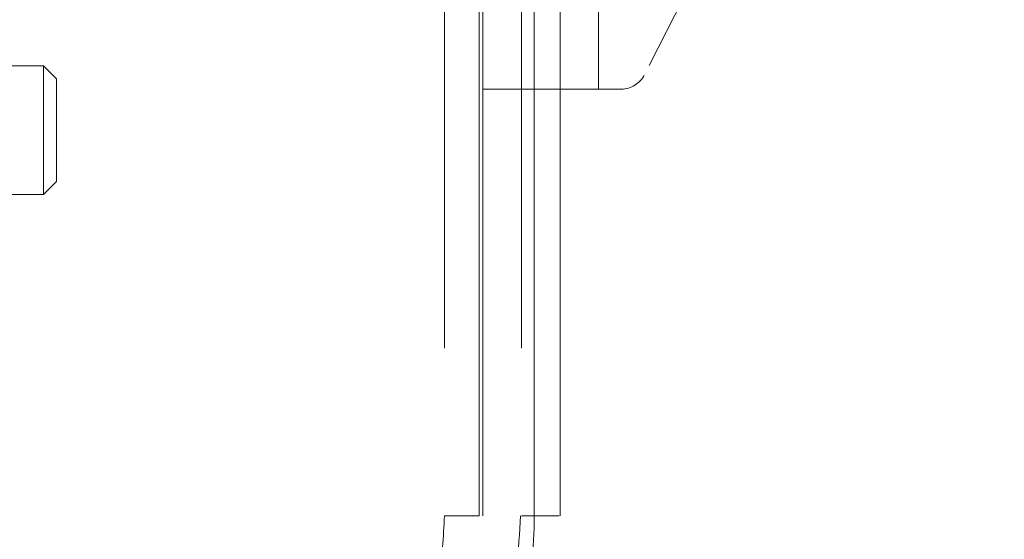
# Model space of a CAD drawing. Header units: inches. Extents: x 0.2 to 10.8, y 0.2 to 8.2.
# Tile 6 of 98: x 2.7533 to 2.879, y 2.2961 to 2.3624. Entities that reach past the tile are written whole.
import ezdxf

# ---------------------------------------------------------------- set-up
doc = ezdxf.new("R2010")
doc.units = ezdxf.units.IN
doc.header["$MEASUREMENT"] = 0
doc.linetypes.add('HIDDEN', pattern=[0.07500000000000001, 0.05, -0.025])
doc.layers.add('DIMENSIONS', color=140, linetype='Continuous')
doc.layers.add('SLD-0', color=179, linetype='Continuous')
doc.styles.add('SLDTEXTSTYLE0', font='TXT', dxfattribs={"width": 0.7})
doc.dimstyles.new('SLDDIMSTYLE1', dxfattribs={"dimtxt": 0.0849609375, "dimasz": 0.13, "dimexe": 0, "dimexo": 0.0625, "dimgap": 0.021240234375, "dimtad": 0, "dimtih": 1, "dimtoh": 1, "dimlfac": 12, "dimrnd": 1e-09, "dimzin": 12, "dimdsep": 46, "dimtxsty": 'SLDTEXTSTYLE0', "dimsah": 1, "dimcen": 0.09, "dimadec": 0, "dimazin": 3, "dimtfac": 1, "dimtmove": 0, "dimatfit": 0, "dimfxl": 0, "dimfrac": 2, "dimtolj": 1, "dimtzin": 12, "dimarcsym": 0})

# ---------------------------------------------------------------- blocks, each defined once
blk = doc.blocks.new('_D_22')
at = {"layer": 'DIMENSIONS'}
for p, q in [((2.573282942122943, 2.4000791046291), (2.573282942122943, 2.6500791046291)), ((2.665744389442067, 2.4000791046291), (2.448282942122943, 2.4000791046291)), ((2.713222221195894, 2.240023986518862), (2.448282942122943, 2.240023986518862)), ((2.573282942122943, 2.030523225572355), (2.573282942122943, 2.240023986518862)), ((2.045475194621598, 2.030523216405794), (2.016945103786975, 2.030523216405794)), ((2.016945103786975, 2.030523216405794), (2.016945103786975, 1.89549235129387)), ((2.297944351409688, 2.030523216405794), (2.326474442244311, 2.030523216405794)), ((2.326474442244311, 2.030523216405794), (2.326474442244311, 1.89549235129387)), ((2.451107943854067, 2.030523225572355), (2.573282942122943, 2.030523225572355)), ((2.016945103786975, 1.89549235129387), (2.045475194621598, 1.89549235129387)), ((2.326474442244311, 1.89549235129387), (2.297944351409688, 1.89549235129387))]:
    blk.add_line(p, q, dxfattribs=at)
for points in [[(2.573282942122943, 2.4000791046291), (2.593282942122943, 2.5300791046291), (2.553282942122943, 2.5300791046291)], [(2.573282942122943, 2.240023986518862), (2.553282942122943, 2.110023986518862), (2.593282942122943, 2.110023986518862)]]:
    blk.add_solid(points, dxfattribs=at)
at = {"layer": 'DIMENSIONS', "char_height": 0.08333333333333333, "attachment_point": 1, "style": 'SLDTEXTSTYLE0'}
for s, insert in [('1.92', (2.045475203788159, 2.156965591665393)), ('48.8', (2.045475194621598, 2.002914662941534))]:
    blk.add_mtext(s, dxfattribs=dict(at, insert=insert))

msp = doc.modelspace()

# ---------------------------------------------------------------- linework, layer by layer
at = {"layer": 'SLD-0', "linetype": 'HIDDEN', "lineweight": 18}
for p, q in [((2.879007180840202, 2.445687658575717), (2.833032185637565, 2.355334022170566)), ((2.812434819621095, 2.443436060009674), (2.812434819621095, 2.353541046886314)), ((2.822277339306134, 2.443436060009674), (2.822277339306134, 2.353541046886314)), ((2.827198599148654, 2.443436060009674), (2.827198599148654, 2.353541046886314)), ((2.827198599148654, 2.443436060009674), (2.827198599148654, 2.353541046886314)), ((2.827198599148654, 2.353541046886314), (2.827198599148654, 2.443436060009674)), ((2.827198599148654, 2.353541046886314), (2.827198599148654, 2.443436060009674)), ((2.827198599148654, 2.443436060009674), (2.827198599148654, 2.353541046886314)), ((2.827198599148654, 2.443436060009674), (2.827198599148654, 2.353541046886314)), ((2.827198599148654, 2.353541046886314), (2.827198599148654, 2.443436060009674)), ((2.827198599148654, 2.353541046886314), (2.827198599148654, 2.443436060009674)), ((2.807517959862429, 2.420470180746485), (2.807517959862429, 2.299079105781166)), ((2.81194369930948, 2.299079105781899), (2.811943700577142, 2.420470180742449)), ((2.811943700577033, 2.420470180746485), (2.811943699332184, 2.299079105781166)), ((2.81194369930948, 2.29907910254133), (2.811943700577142, 2.420470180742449)), ((2.811943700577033, 2.420470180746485), (2.811943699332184, 2.299079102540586)), ((2.81194369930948, 2.299079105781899), (2.811943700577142, 2.420470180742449)), ((2.811943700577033, 2.420470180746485), (2.811943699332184, 2.299079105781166)), ((2.81194369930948, 2.29907910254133), (2.811943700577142, 2.420470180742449)), ((2.811943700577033, 2.420470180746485), (2.811943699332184, 2.299079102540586)), ((2.812434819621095, 2.42047018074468), (2.81243481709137, 2.299079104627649)), ((2.817356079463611, 2.4204701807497), (2.817356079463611, 2.299079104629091)), ((2.818990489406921, 2.299079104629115), (2.818990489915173, 2.420470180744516)), ((2.818990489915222, 2.4204701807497), (2.818990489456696, 2.299079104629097)), ((2.818990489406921, 2.299079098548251), (2.818990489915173, 2.420470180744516)), ((2.818990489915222, 2.4204701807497), (2.818990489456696, 2.299079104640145)), ((2.818990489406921, 2.299079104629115), (2.818990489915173, 2.420470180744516)), ((2.818990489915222, 2.4204701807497), (2.818990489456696, 2.299079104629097)), ((2.818990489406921, 2.299079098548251), (2.818990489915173, 2.420470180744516)), ((2.818990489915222, 2.4204701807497), (2.818990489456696, 2.299079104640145)), ((2.75633245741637, 2.356493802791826), (2.728445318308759, 2.356493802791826)), ((2.75633245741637, 2.356493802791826), (2.75633245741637, 2.34008960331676)), ((2.757972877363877, 2.35485338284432), (2.75633245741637, 2.356493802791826)), ((2.757972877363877, 2.354853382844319), (2.757972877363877, 2.341730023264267)), ((2.827198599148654, 2.353541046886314), (2.812434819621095, 2.353541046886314)), ((2.812434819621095, 2.353541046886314), (2.812434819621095, 2.299079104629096)), ((2.822277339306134, 2.299079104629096), (2.822277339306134, 2.353541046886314)), ((2.830108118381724, 2.353541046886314), (2.827198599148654, 2.353541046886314)), ((2.75633245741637, 2.34008960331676), (2.757972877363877, 2.341730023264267)), ((2.728445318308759, 2.34008960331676), (2.75633245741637, 2.34008960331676))]:
    msp.add_line(p, q, dxfattribs=at)
for centre, radius, start, end in [((2.830108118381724, 2.356821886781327), 0.003280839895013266, 270.0000000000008, 333.0314640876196), ((2.763222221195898, 2.299079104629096), 0.05905511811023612, 180, 0), ((2.763222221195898, 2.299079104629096), 0.04921259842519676, 180, 0)]:
    msp.add_arc(centre, radius, start, end, dxfattribs=at)
for points, knots in [([(2.818991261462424, 2.299079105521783), (2.819000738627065, 2.290808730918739), (2.815722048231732, 2.276396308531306), (2.80304510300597, 2.258273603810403), (2.785382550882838, 2.246285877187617), (2.763222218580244, 2.241824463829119), (2.741061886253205, 2.246285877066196), (2.723399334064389, 2.258273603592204), (2.710722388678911, 2.276396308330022), (2.70744369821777, 2.290808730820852), (2.707453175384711, 2.299079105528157)], [4.71241410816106, 4.71241410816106, 4.71241410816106, 4.71241410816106, 5.15721612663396, 5.48839215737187, 5.88580339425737, 6.28321463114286, 6.68062586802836, 7.07803710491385, 7.40921313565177, 7.854015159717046, 7.854015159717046, 7.854015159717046, 7.854015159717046]), ([(2.818991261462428, 2.299079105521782), (2.819000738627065, 2.290808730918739), (2.815722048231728, 2.276396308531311), (2.803045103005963, 2.258273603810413), (2.785382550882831, 2.246285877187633), (2.763222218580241, 2.241824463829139), (2.741061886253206, 2.246285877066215), (2.723399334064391, 2.25827360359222), (2.710722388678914, 2.27639630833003), (2.707443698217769, 2.290808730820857), (2.707453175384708, 2.299079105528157)], [4.71241410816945, 4.71241410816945, 4.71241410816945, 4.71241410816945, 5.15721612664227, 5.4883921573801, 5.8858033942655, 6.2832146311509, 6.68062586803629, 7.07803710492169, 7.40921313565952, 7.854015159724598, 7.854015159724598, 7.854015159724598, 7.854015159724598]), ([(2.818991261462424, 2.299079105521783), (2.819000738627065, 2.290808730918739), (2.815722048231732, 2.276396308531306), (2.80304510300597, 2.258273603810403), (2.785382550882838, 2.246285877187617), (2.763222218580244, 2.241824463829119), (2.741061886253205, 2.246285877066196), (2.723399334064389, 2.258273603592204), (2.710722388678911, 2.276396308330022), (2.70744369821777, 2.290808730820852), (2.707453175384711, 2.299079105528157)], [4.71241410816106, 4.71241410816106, 4.71241410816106, 4.71241410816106, 5.15721612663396, 5.48839215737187, 5.88580339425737, 6.28321463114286, 6.68062586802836, 7.07803710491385, 7.40921313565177, 7.854015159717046, 7.854015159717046, 7.854015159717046, 7.854015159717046]), ([(2.818991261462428, 2.299079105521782), (2.819000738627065, 2.290808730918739), (2.815722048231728, 2.276396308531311), (2.803045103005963, 2.258273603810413), (2.785382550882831, 2.246285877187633), (2.763222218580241, 2.241824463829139), (2.741061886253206, 2.246285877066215), (2.723399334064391, 2.25827360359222), (2.710722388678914, 2.27639630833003), (2.707443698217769, 2.290808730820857), (2.707453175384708, 2.299079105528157)], [4.71241410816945, 4.71241410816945, 4.71241410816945, 4.71241410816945, 5.15721612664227, 5.4883921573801, 5.8858033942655, 6.2832146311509, 6.68062586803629, 7.07803710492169, 7.40921313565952, 7.854015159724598, 7.854015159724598, 7.854015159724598, 7.854015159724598]), ([(2.707453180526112, 2.299079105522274), (2.707443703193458, 2.290808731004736), (2.710722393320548, 2.276396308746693), (2.723399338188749, 2.258273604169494), (2.741061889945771, 2.246285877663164), (2.763222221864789, 2.241824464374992), (2.785382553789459, 2.246285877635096), (2.803045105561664, 2.258273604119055), (2.815722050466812, 2.2763963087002), (2.819000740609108, 2.290808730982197), (2.818991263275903, 2.29907910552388)], [4.712364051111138, 4.712364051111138, 4.712364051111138, 4.712364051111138, 5.157166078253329, 5.4883421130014, 5.88575335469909, 6.28316459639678, 6.680575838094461, 7.07798707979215, 7.409163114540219, 7.853965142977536, 7.853965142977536, 7.853965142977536, 7.853965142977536]), ([(2.707453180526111, 2.299079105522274), (2.707443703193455, 2.29080873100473), (2.710722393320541, 2.276396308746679), (2.723399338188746, 2.258273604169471), (2.741061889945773, 2.246285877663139), (2.763222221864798, 2.241824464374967), (2.785382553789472, 2.246285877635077), (2.803045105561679, 2.258273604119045), (2.815722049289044, 2.276396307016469), (2.819000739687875, 2.290808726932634), (2.818991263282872, 2.299079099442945)], [4.712364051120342, 4.712364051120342, 4.712364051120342, 4.712364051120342, 5.15716607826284, 5.488342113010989, 5.885753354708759, 6.28316459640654, 6.68057583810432, 7.077987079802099, 7.40916311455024, 7.85396503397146, 7.85396503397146, 7.85396503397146, 7.85396503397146]), ([(2.707453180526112, 2.299079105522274), (2.707443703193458, 2.290808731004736), (2.710722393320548, 2.276396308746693), (2.723399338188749, 2.258273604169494), (2.741061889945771, 2.246285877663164), (2.763222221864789, 2.241824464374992), (2.785382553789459, 2.246285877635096), (2.803045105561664, 2.258273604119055), (2.815722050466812, 2.2763963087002), (2.819000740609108, 2.290808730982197), (2.818991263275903, 2.29907910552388)], [4.712364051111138, 4.712364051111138, 4.712364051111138, 4.712364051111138, 5.157166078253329, 5.4883421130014, 5.88575335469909, 6.28316459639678, 6.680575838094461, 7.07798707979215, 7.409163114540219, 7.853965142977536, 7.853965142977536, 7.853965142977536, 7.853965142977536]), ([(2.707453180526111, 2.299079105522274), (2.707443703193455, 2.29080873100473), (2.710722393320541, 2.276396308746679), (2.723399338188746, 2.258273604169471), (2.741061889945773, 2.246285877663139), (2.763222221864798, 2.241824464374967), (2.785382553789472, 2.246285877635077), (2.803045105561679, 2.258273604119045), (2.815722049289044, 2.276396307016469), (2.819000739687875, 2.290808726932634), (2.818991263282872, 2.299079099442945)], [4.712364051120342, 4.712364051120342, 4.712364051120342, 4.712364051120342, 5.15716607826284, 5.488342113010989, 5.885753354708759, 6.28316459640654, 6.68057583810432, 7.077987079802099, 7.40916311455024, 7.85396503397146, 7.85396503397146, 7.85396503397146, 7.85396503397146]), ([(2.81723386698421, 2.299092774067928), (2.816980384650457, 2.294731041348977), (2.816478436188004, 2.286093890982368), (2.811849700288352, 2.274342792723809), (2.805500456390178, 2.264674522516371), (2.798205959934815, 2.257400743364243), (2.790821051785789, 2.252265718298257), (2.78389794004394, 2.248881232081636), (2.777608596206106, 2.246776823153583), (2.771344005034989, 2.245434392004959), (2.764298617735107, 2.244770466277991), (2.75589045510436, 2.245191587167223), (2.746314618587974, 2.247298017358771), (2.736047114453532, 2.251766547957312), (2.725857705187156, 2.259164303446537), (2.718535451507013, 2.267894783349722), (2.713854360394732, 2.27641997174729), (2.711125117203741, 2.283740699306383), (2.709373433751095, 2.291386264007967), (2.709227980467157, 2.296592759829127), (2.709158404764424, 2.299083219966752)], [0, 0, 0, 0, 0.07677256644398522, 0.1520258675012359, 0.2197931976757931, 0.280051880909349, 0.3328037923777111, 0.3780288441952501, 0.4157324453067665, 0.4497021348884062, 0.4910227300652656, 0.5404033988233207, 0.5978448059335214, 0.6633181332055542, 0.7368401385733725, 0.8183840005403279, 0.8622633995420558, 0.9081569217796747, 0.9560680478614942, 1, 1, 1, 1]), ([(2.807517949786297, 2.299079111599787), (2.807377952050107, 2.296412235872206), (2.807089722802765, 2.290921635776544), (2.80470390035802, 2.282817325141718), (2.8008293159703, 2.275139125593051), (2.795594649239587, 2.268464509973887), (2.789569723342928, 2.263194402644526), (2.783393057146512, 2.259448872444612), (2.777395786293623, 2.256965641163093), (2.771110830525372, 2.255323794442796), (2.763829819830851, 2.254546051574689), (2.755199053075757, 2.255185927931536), (2.745789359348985, 2.257924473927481), (2.736569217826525, 2.263144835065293), (2.728632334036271, 2.270680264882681), (2.722907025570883, 2.279795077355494), (2.719516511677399, 2.289459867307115), (2.719116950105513, 2.295974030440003), (2.718926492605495, 2.299079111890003)], [0, 0, 0, 0, 0.05751766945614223, 0.118418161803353, 0.180805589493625, 0.2423015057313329, 0.3003787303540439, 0.3527396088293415, 0.3975898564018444, 0.4401016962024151, 0.4926223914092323, 0.555004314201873, 0.6258121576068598, 0.702506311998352, 0.7816561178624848, 0.8595679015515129, 0.933060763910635, 1, 1, 1, 1]), ([(2.811943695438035, 2.299079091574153), (2.809128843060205, 2.299079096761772), (2.805909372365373, 2.299079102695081), (2.809128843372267, 2.299079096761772), (2.811943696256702, 2.299079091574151)], [0.02713175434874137, 0.02713175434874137, 0.02713175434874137, 0.02713175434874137, 0.499999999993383, 0.9728682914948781, 0.9728682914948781, 0.9728682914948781, 0.9728682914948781]), ([(2.811943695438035, 2.299079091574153), (2.809128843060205, 2.299079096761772), (2.805909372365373, 2.299079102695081), (2.809128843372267, 2.299079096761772), (2.811943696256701, 2.299079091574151)], [0.02713175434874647, 0.02713175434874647, 0.02713175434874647, 0.02713175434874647, 0.499999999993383, 0.9728682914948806, 0.9728682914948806, 0.9728682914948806, 0.9728682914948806]), ([(2.822168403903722, 2.299079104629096), (2.822142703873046, 2.299079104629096), (2.822065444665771, 2.299079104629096), (2.821467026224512, 2.299079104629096), (2.820455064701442, 2.299079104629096), (2.819478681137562, 2.299079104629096), (2.818990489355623, 2.299079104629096)], [0, 0, 0, 0, 0.1424790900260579, 0.4283193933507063, 0.7141596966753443, 1, 1, 1, 1]), ([(2.822168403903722, 2.299079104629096), (2.822142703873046, 2.299079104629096), (2.822065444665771, 2.299079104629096), (2.821467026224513, 2.299079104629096), (2.820455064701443, 2.299079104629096), (2.819478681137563, 2.299079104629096), (2.818990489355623, 2.299079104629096)], [0, 0, 0, 0, 0.1424790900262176, 0.4283193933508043, 0.7141596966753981, 1, 1, 1, 1]), ([(2.822168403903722, 2.299079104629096), (2.822142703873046, 2.299079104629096), (2.822065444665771, 2.299079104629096), (2.821467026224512, 2.299079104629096), (2.820455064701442, 2.299079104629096), (2.819478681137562, 2.299079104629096), (2.818990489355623, 2.299079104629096)], [0, 0, 0, 0, 0.1424790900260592, 0.4283193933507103, 0.7141596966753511, 1, 1, 1, 1]), ([(2.822168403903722, 2.299079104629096), (2.822142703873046, 2.299079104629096), (2.822065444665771, 2.299079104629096), (2.821467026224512, 2.299079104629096), (2.820455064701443, 2.299079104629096), (2.819478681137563, 2.299079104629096), (2.818990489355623, 2.299079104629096)], [0, 0, 0, 0, 0.1424790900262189, 0.4283193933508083, 0.7141596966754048, 1, 1, 1, 1]), ([(2.822168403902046, 2.299079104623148), (2.82214270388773, 2.299079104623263), (2.822065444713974, 2.29907910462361), (2.82146702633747, 2.29907910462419), (2.820455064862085, 2.299079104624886), (2.819478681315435, 2.299079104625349), (2.81899048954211, 2.299079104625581)], [0, 0, 0, 0, 0.1424790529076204, 0.428319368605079, 0.714159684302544, 1, 1, 1, 1]), ([(2.822168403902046, 2.299079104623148), (2.82214270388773, 2.299079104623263), (2.822065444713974, 2.299079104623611), (2.821467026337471, 2.29907910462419), (2.820455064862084, 2.299079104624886), (2.819478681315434, 2.299079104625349), (2.818990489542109, 2.299079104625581)], [0, 0, 0, 0, 0.1424790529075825, 0.4283193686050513, 0.7141596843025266, 1, 1, 1, 1]), ([(2.822168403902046, 2.299079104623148), (2.82214270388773, 2.299079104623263), (2.822065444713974, 2.299079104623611), (2.82146702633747, 2.29907910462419), (2.820455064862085, 2.299079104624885), (2.819478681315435, 2.299079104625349), (2.81899048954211, 2.299079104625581)], [0, 0, 0, 0, 0.1424790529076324, 0.4283193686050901, 0.7141596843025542, 1, 1, 1, 1]), ([(2.822168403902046, 2.299079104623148), (2.82214270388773, 2.299079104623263), (2.822065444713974, 2.299079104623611), (2.821467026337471, 2.29907910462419), (2.820455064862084, 2.299079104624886), (2.819478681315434, 2.299079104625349), (2.818990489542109, 2.299079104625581)], [0, 0, 0, 0, 0.1424790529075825, 0.4283193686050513, 0.7141596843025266, 1, 1, 1, 1])]:
    msp.add_open_spline(points, degree=3, knots=knots, dxfattribs=at)
for points in [[(2.81194370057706, 2.29907910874), (2.809150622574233, 2.29907910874), (2.805885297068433, 2.29907910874), (2.809150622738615, 2.29907910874), (2.81194370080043, 2.29907910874)], [(2.81194370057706, 2.29907910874), (2.809150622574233, 2.29907910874), (2.805885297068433, 2.29907910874), (2.809150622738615, 2.29907910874), (2.81194370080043, 2.29907910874)], [(2.817356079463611, 2.299079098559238), (2.81735607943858, 2.299079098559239), (2.817965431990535, 2.299079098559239), (2.818990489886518, 2.299079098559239)], [(2.817356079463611, 2.299079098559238), (2.81735607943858, 2.299079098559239), (2.817965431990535, 2.299079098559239), (2.818990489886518, 2.299079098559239)], [(2.818990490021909, 2.299079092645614), (2.817965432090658, 2.299079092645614), (2.817356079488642, 2.299079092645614), (2.817356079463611, 2.299079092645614)], [(2.818990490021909, 2.299079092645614), (2.817965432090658, 2.299079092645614), (2.817356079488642, 2.299079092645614), (2.817356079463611, 2.299079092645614)], [(2.817357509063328, 2.299079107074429), (2.817357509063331, 2.29907910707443), (2.817965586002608, 2.299079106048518), (2.818991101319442, 2.299079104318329)], [(2.818991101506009, 2.299079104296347), (2.817965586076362, 2.299079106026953), (2.817357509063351, 2.299079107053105), (2.817357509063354, 2.299079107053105)], [(2.817357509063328, 2.299079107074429), (2.817357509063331, 2.29907910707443), (2.817965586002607, 2.299079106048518), (2.818991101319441, 2.299079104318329)], [(2.818991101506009, 2.299079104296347), (2.817965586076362, 2.299079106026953), (2.817357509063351, 2.299079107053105), (2.817357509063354, 2.299079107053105)]]:
    msp.add_open_spline(points, degree=3, dxfattribs=at)

# ---------------------------------------------------------------- dimensions: what is measured, and where the dimension line sits
at = {"layer": 'DIMENSIONS'}
dim = msp.add_linear_dim(base=(2.573282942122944, 2.4000791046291), p1=(2.763222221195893, 2.240023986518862), p2=(2.715744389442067, 2.4000791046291), angle=90.0000000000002, dimstyle='SLDDIMSTYLE1', dxfattribs=at)
dim.commit()
dim.dimension.update_dxf_attribs({"geometry": '_D_22', "text_midpoint": (2.573282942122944, 2.030523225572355), "dimtype": 160})

doc.saveas('drawing.dxf')
